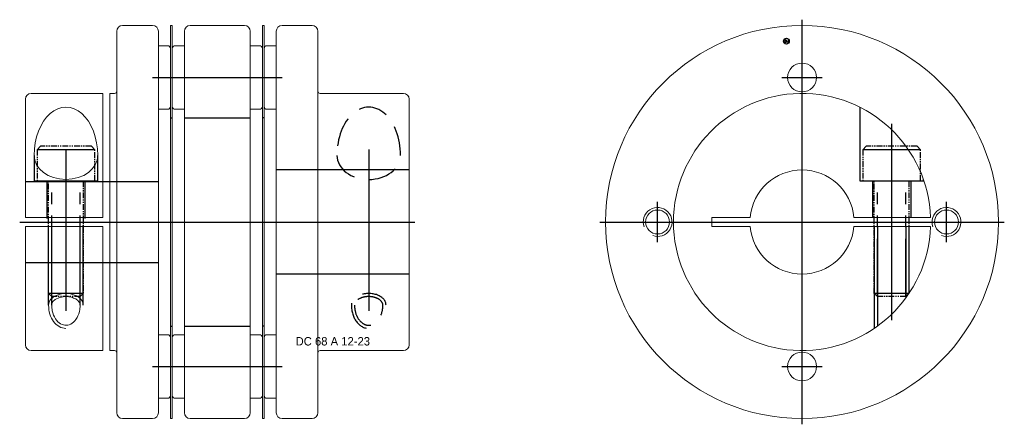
# Model space of a CAD drawing. Extents: x -24 to 146, y -35 to 35.
import ezdxf
from ezdxf.enums import TextEntityAlignment as Align

# ---------------------------------------------------------------- set-up
doc = ezdxf.new("R2010")
doc.units = 0
doc.header["$LTSCALE"] = 8
for name, pattern in [('CENTER', [50.8, 31.75, -6.35, 6.35, -6.35]), ('HIDDEN', [9.525, 6.35, -3.175]), ('PHANTOM', [2.5, 1.25, -0.25, 0.25, -0.25, 0.25, -0.25])]:
    doc.linetypes.add(name, pattern=pattern)
doc.layers.get('0').update_dxf_attribs({"linetype": 'CONTINUOUS', "lineweight": 18})
for name, color, linetype in [('BOM', 6, 'CONTINUOUS'), ('CENTER', 1, 'CENTER'), ('HIDDEN', 2, 'HIDDEN'), ('PHANTOM', 6, 'PHANTOM')]:
    doc.layers.add(name, color=color, linetype=linetype)
doc.layers.add('THIN', color=3, linetype='CONTINUOUS', lineweight=5)
doc.styles.add('ADESK1', font='romans')

# ---------------------------------------------------------------- blocks, each defined once
blk = doc.blocks.new('MCLBM2')
blk.add_circle((0, 0), 0.5)
at = {"style": 'ADESK1'}
blk.add_text('BM', height=0.5, dxfattribs=at).set_placement((0, 0), align=Align.MIDDLE)
at = {"style": 'ADESK1', "flags": 1}
for tag, p in [('NAME', (0, -1)), ('ENAME', (0, -2)), ('SPEC', (0, -3)), ('QTY', (0, -5)), ('MATERIAL', (0, -4)), ('WEIGHT', (0, -6)), ('PRICE', (0, -7)), ('REMARK', (0, -8)), ('USER1', (0, -9)), ('USER2', (0, -10)), ('USER3', (0, -11)), ('USER4', (0, -12)), ('USER5', (0, -13)), ('USER6', (0, -14))]:
    blk.add_attdef(tag, p, '', height=0.5, dxfattribs=at)

msp = doc.modelspace()

# ---------------------------------------------------------------- linework, layer by layer
for p, q in [((-7.2, 33), (-7.2, -33)), ((-1, 34), (-6.2, 34)), ((0, 33), (0, -33)), ((2.1, 34), (2.4, 34)), ((2.1, -34), (2.1, 34)), ((2.4, 34), (2.4, -34)), ((4.5, 33), (4.5, -33)), ((14.9, 34), (5.5, 34)), ((15.9, -33), (15.9, 33)), ((20.4, 33), (20.4, -33)), ((26.6, 34), (21.4, 34)), ((27.6, -33), (27.6, 33)), ((0, 30.5), (1.6, 30.5)), ((0, 19.5), (0, 30.5)), ((2.1, 30), (2.1, 20)), ((15.9, 30.5), (17.5, 30.5)), ((15.9, 19.5), (15.9, 30.5)), ((18, 30), (18, 20)), ((-22, 22.25), (-9.6, 22.25)), ((-9.6, 22.25), (-9.6, 0.8)), ((-8.4, 22.25), (-8.4, -22.25)), ((-8.4, 22.25), (-7.6, 22.25)), ((42.4, 22.25), (28, 22.25)), ((-23, 21.25), (-23, 0.8)), ((43.4, -21.25), (43.4, 21.25)), ((1.6, 19.5), (0, 19.5)), ((17.5, 19.5), (15.9, 19.5)), ((-23, 0.8), (-9.6, 0.8)), ((133.64, 0.8), (120.36, 0.8)), ((-23, -0.8), (-9.6, -0.8)), ((-23, -21.25), (-23, -0.8)), ((-9.6, -22.25), (-9.6, -0.8)), ((120.36, -0.8), (133.64, -0.8)), ((2.4, -30), (2.4, -20)), ((2.9, -19.5), (4.5, -19.5)), ((4.5, -19.5), (4.5, -30.5)), ((18.3, -30), (18.3, -20)), ((18.8, -19.5), (20.4, -19.5)), ((20.4, -19.5), (20.4, -30.5)), ((-22, -22.25), (-9.6, -22.25)), ((-8.4, -22.25), (-7.6, -22.25)), ((28, -22.25), (42.4, -22.25)), ((4.5, -30.5), (2.9, -30.5)), ((20.4, -30.5), (18.8, -30.5)), ((-1, -34), (-6.2, -34)), ((2.4, -34), (2.1, -34)), ((5.5, -34), (14.9, -34)), ((21.4, -34), (26.6, -34))]:
    msp.add_line(p, q)
at = {"extrusion": (1.22461e-16, -2.99932e-32, -1)}
for p, q in [((18.3, 34), (18, 34)), ((18, 34), (18, -34)), ((18.3, -34), (18.3, 34)), ((2.4, 30), (2.4, 20)), ((4.5, 30.5), (2.9, 30.5)), ((4.5, 19.5), (4.5, 30.5)), ((18.3, 30), (18.3, 20)), ((20.4, 30.5), (18.8, 30.5)), ((20.4, 19.5), (20.4, 30.5)), ((2.9, 19.5), (4.5, 19.5)), ((18.8, 19.5), (20.4, 19.5)), ((17.5, -19.5), (15.9, -19.5)), ((15.9, -19.5), (15.9, -30.5)), ((18, -30), (18, -20)), ((15.9, -30.5), (17.5, -30.5)), ((18, -34), (18.3, -34))]:
    msp.add_line(p, q, dxfattribs=at)
at = {"extrusion": (-2.99932e-32, -1.22461e-16, -1)}
for p, q in [((1.6, -19.5), (0, -19.5)), ((0, -19.5), (0, -30.5)), ((2.1, -30), (2.1, -20)), ((0, -30.5), (1.6, -30.5))]:
    msp.add_line(p, q, dxfattribs=at)
msp.add_lwpolyline([(102.44, 0.8), (95.77, 0.8), (95.77, -0.8), (102.44, -0.8)])
for centre, radius in [((111.4, 0), 34), ((111.4, 25), 2.5), ((86.4, 0), 2.07), ((136.4, 0), 2.07), ((111.4, -25), 2.5)]:
    msp.add_circle(centre, radius)
for centre, radius, start, end in [((-6.2, 33), 1, 90, 180), ((-1, 33), 1, 0, 90), ((5.5, 33), 1, 90, 180), ((14.9, 33), 1, 0, 90), ((21.4, 33), 1, 90, 180), ((26.6, 33), 1, 0, 90), ((1.6, 30), 0.5, 0, 90), ((17.5, 30), 0.5, 0, 90), ((-22, 21.25), 1, 90, 180), ((-7.6, 22.65), 0.4, 270, 0), ((28, 22.65), 0.4, 180, 270), ((42.4, 21.25), 1, 0, 90), ((111.4, 0), 22.25, 2.0605, 357.9395), ((1.6, 20), 0.5, 270, 0), ((17.5, 20), 0.5, 270, 0), ((111.4, 0), 9, 5.0997, 174.9003), ((111.4, 0), 9, 185.0997, 354.9003), ((2.9, -20), 0.5, 90, 180), ((18.8, -20), 0.5, 90, 180), ((-22, -21.25), 1, 180, 270), ((42.4, -21.25), 1, 270, 0), ((-7.6, -22.65), 0.4, 0, 90), ((28, -22.65), 0.4, 90, 180), ((2.9, -30), 0.5, 180, 270), ((18.8, -30), 0.5, 180, 270), ((-6.2, -33), 1, 180, 270), ((-1, -33), 1, 270, 0), ((5.5, -33), 1, 180, 270), ((14.9, -33), 1, 270, 0), ((21.4, -33), 1, 180, 270), ((26.6, -33), 1, 270, 0)]:
    msp.add_arc(centre, radius, start, end)
at = {"extrusion": (1.22461e-16, -2.99932e-32, -1)}
for centre, start, end in [((-2.9, 30), 0, 90), ((-18.8, 30), 0, 90), ((-2.9, 20), 270, 0), ((-18.8, 20), 270, 0), ((-17.5, -20), 90, 180), ((-17.5, -30), 180, 270)]:
    msp.add_arc(centre, 0.5, start, end, dxfattribs=at)
at = {"extrusion": (-2.99932e-32, -1.22461e-16, -1)}
for centre, start, end in [((-1.6, -20), 90, 180), ((-1.6, -30), 180, 270)]:
    msp.add_arc(centre, 0.5, start, end, dxfattribs=at)
at = {"ltscale": 0.1}
for major_axis, ratio, start_param, end_param in [((0, 8.35), 0.658764, 4.712389, 7.853982), ((5.5, 0), 0.758997, 3.141593, 6.283185)]:
    msp.add_ellipse((-16, 11.53), major_axis=major_axis, ratio=ratio, start_param=start_param, end_param=end_param, dxfattribs=at)
for points, knots in [([(-13.54, -14.38), (-13.54, -14.24), (-13.58, -14.1), (-13.73, -13.81), (-13.85, -13.66), (-14.19, -13.38), (-14.41, -13.25), (-14.91, -13.05), (-15.19, -12.98), (-15.92, -12.88), (-16.37, -12.9), (-17.2, -13.07), (-17.57, -13.23), (-18.07, -13.57), (-18.22, -13.74), (-18.42, -14.07), (-18.46, -14.22), (-18.46, -14.38)], [0, 0, 0, 0, 0.343622, 0.343622, 0.687244, 0.687244, 1.030866, 1.030866, 1.374488, 1.374488, 1.874269, 1.874269, 2.37405, 2.37405, 2.763667, 2.763667, 3.141593, 3.141593, 3.141593, 3.141593]), ([(-18.46, -14.38), (-18.46, -14.71), (-18.42, -15.04), (-18.25, -15.87), (-18.06, -16.35), (-17.55, -17.12), (-17.24, -17.42), (-16.59, -17.8), (-16.26, -17.88), (-15.58, -17.85), (-15.25, -17.73), (-14.61, -17.29), (-14.31, -16.96), (-13.85, -16.13), (-13.68, -15.64), (-13.56, -14.87), (-13.54, -14.62), (-13.54, -14.38)], [1.570796, 1.570796, 1.570796, 1.570796, 1.846317, 1.846317, 2.289928, 2.289928, 2.733539, 2.733539, 3.17715, 3.17715, 3.620761, 3.620761, 4.064372, 4.064372, 4.507983, 4.507983, 4.712389, 4.712389, 4.712389, 4.712389])]:
    msp.add_open_spline(points, degree=3, knots=knots, dxfattribs=at)
at = {"layer": 'CENTER'}
for p, q in [((111.4, -35), (111.4, 35)), ((111.4, 21.5), (111.4, 28.5)), ((-1, 25), (21.4, 25)), ((107.9, 25), (114.9, 25)), ((126.9, 16.96), (126.9, -16.96)), ((-16, 12.53), (-16, -15.38)), ((36.4, 12.53), (36.4, -15.38)), ((86.4, -3.5), (86.4, 3.5)), ((136.4, -3.5), (136.4, 3.5)), ((-24, 0), (44.4, 0)), ((76.4, 0), (146.4, 0)), ((82.9, 0), (89.9, 0)), ((132.9, 0), (139.9, 0)), ((111.4, -28.5), (111.4, -21.5)), ((107.9, -25), (114.9, -25))]:
    msp.add_line(p, q, dxfattribs=at)
at = {"layer": 'CENTER', "extrusion": (-2.99932e-32, -1.22461e-16, -1)}
msp.add_line((-1, -25), (21.4, -25), dxfattribs=at)
at = {"layer": 'HIDDEN'}
for p, q in [((2.1, 18), (2.4, 18)), ((4.5, 18), (15.9, 18)), ((18.3, 18), (18, 18)), ((-21.5, 11.53), (-21.5, 7.1)), ((-10.5, 7.1), (-10.5, 11.53)), ((43.4, 9), (20.4, 9)), ((-23, 7), (0, 7)), ((-21.5, 7.1), (-10.5, 7.1)), ((-19.3, 7.1), (-19.3, 0.6)), ((-12.7, 7.1), (-12.7, 0.6)), ((123.6, 7.1), (123.6, 0.8)), ((130.2, 7.1), (130.2, 0.8)), ((-19, -14.38), (-19, -0.6)), ((-18.46, -14.38), (-18.46, -0.6)), ((-13.54, -14.38), (-13.54, -0.6)), ((-13, -14.38), (-13, -0.6)), ((123.9, -0.8), (123.9, -18.41)), ((124.44, -0.8), (124.44, -18.03)), ((129.36, -0.8), (129.36, -13.14)), ((129.9, -0.8), (129.9, -12.36))]:
    msp.add_line(p, q, dxfattribs=at)
at = {"layer": 'HIDDEN', "extrusion": (-2.99932e-32, -1.22461e-16, -1)}
for p, q in [((-23, -7), (0, -7)), ((43.4, -9), (20.4, -9)), ((2.1, -18), (2.4, -18)), ((4.5, -18), (15.9, -18)), ((18.3, -18), (18, -18))]:
    msp.add_line(p, q, dxfattribs=at)
at = {"layer": 'HIDDEN'}
msp.add_lwpolyline([(121.4, 19.88), (121.4, 7.1), (132.4, 7.1), (132.4, 7.35)], dxfattribs=at)
at = {"layer": 'HIDDEN', "ltscale": 0.1}
for centre, major_axis, ratio, start_param, end_param in [((36.4, 11.53), (0, 8.35), 0.658764, 4.712389, 7.853982), ((36.4, 11.53), (5.5, 0), 0.758997, 3.141593, 6.283185), ((36.4, -14.38), (3, 0), 0.671681, 0, 3.141593), ((36.4, -14.38), (0, 4.03), 0.744402, 1.570796, 3.141593)]:
    msp.add_ellipse(centre, major_axis=major_axis, ratio=ratio, start_param=start_param, end_param=end_param, dxfattribs=at)
for points, knots in [([(38.86, -14.38), (38.86, -14.24), (38.82, -14.1), (38.67, -13.81), (38.55, -13.66), (38.21, -13.38), (37.99, -13.25), (37.49, -13.05), (37.21, -12.98), (36.48, -12.88), (36.03, -12.9), (35.2, -13.07), (34.83, -13.23), (34.33, -13.57), (34.18, -13.74), (33.98, -14.07), (33.94, -14.22), (33.94, -14.38)], [0, 0, 0, 0, 0.343622, 0.343622, 0.687244, 0.687244, 1.030866, 1.030866, 1.374488, 1.374488, 1.874269, 1.874269, 2.37405, 2.37405, 2.763667, 2.763667, 3.141593, 3.141593, 3.141593, 3.141593]), ([(33.94, -14.38), (33.94, -14.71), (33.98, -15.04), (34.15, -15.87), (34.34, -16.35), (34.85, -17.12), (35.16, -17.42), (35.81, -17.8), (36.14, -17.88), (36.82, -17.85), (37.15, -17.73), (37.79, -17.29), (38.09, -16.96), (38.55, -16.13), (38.72, -15.64), (38.84, -14.87), (38.86, -14.62), (38.86, -14.38)], [1.570796, 1.570796, 1.570796, 1.570796, 1.846317, 1.846317, 2.289928, 2.289928, 2.733539, 2.733539, 3.17715, 3.17715, 3.620761, 3.620761, 4.064372, 4.064372, 4.507983, 4.507983, 4.712389, 4.712389, 4.712389, 4.712389])]:
    msp.add_open_spline(points, degree=3, knots=knots, dxfattribs=at)
at = {"layer": 'PHANTOM'}
for p, q in [((-11, 12.5), (-21, 12.5)), ((131.9, 12.5), (121.9, 12.5)), ((-18.46, -12.9), (-18.46, 7.1)), ((-13.54, -12.9), (-13.54, 7.1)), ((124.44, -12.9), (124.44, 7.1)), ((129.36, -12.9), (129.36, 7.1)), ((-13, -12.36), (-19, -12.36)), ((129.9, -12.36), (123.9, -12.36))]:
    msp.add_line(p, q, dxfattribs=at)
at = {"layer": 'PHANTOM', "ltscale": 0.1}
for points in [[(-11, 7.1), (-11, 12.5), (-11.6, 13.1), (-20.4, 13.1), (-21, 12.5), (-21, 7.1)], [(131.9, 7.1), (131.9, 12.5), (131.3, 13.1), (122.5, 13.1), (121.9, 12.5), (121.9, 7.1)]]:
    msp.add_lwpolyline(points, close=True, dxfattribs=at)
for points in [[(-13, 7.1), (-13, -12.36), (-13.54, -12.9), (-18.46, -12.9), (-19, -12.36), (-19, 7.1)], [(129.9, 7.1), (129.9, -12.36), (129.36, -12.9), (124.44, -12.9), (123.9, -12.36), (123.9, 7.1)]]:
    msp.add_lwpolyline(points, dxfattribs=at)
at = {"layer": 'THIN'}
for centre in [(86.4, 0), (136.4, 0)]:
    msp.add_arc(centre, 2.5, 250, 200, dxfattribs=at)
at = {"layer": 'THIN', "ltscale": 0.1}
for major_axis, ratio, start_param in [((3, 0), 0.671681, 0), ((0, 4.03), 0.744402, 1.570796)]:
    msp.add_ellipse((-16, -14.38), major_axis=major_axis, ratio=ratio, start_param=start_param, end_param=3.141593, dxfattribs=at)

# ---------------------------------------------------------------- block references
at = {"layer": 'BOM'}
msp.add_blockref('MCLBM2', (108.68, 31.28), dxfattribs=at)

# ---------------------------------------------------------------- texts
at = {"ltscale": 0.6, "insert": (23.75, -19.91), "char_height": 1.4557, "attachment_point": 1}
msp.add_mtext('DC 68 A 12-23', dxfattribs=at)

doc.saveas('drawing.dxf')
